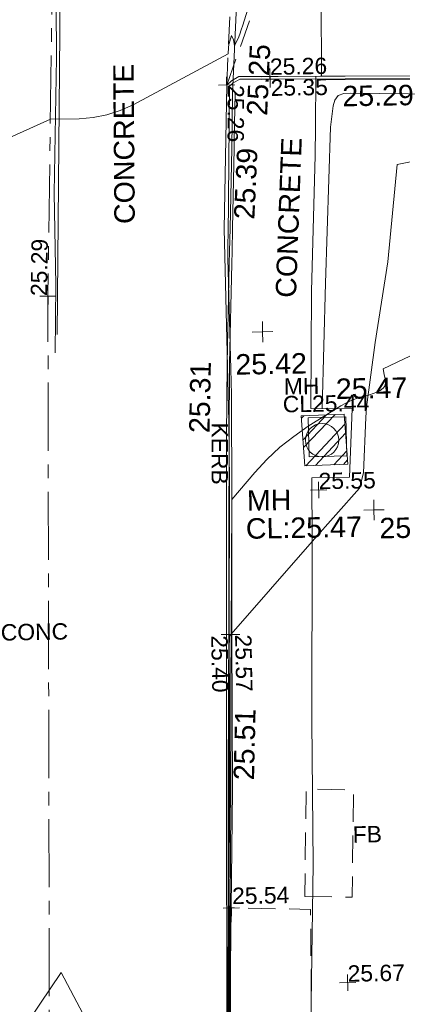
# Model space of a CAD drawing. Header units: millimetres. Extents: x -287732 to 520720, y -88450 to 287754.
# Tile 150 of 256: x -212884 to -205872, y 140524 to 158575. Entities that reach past the tile are written whole.
import ezdxf

# ---------------------------------------------------------------- set-up
doc = ezdxf.new("R2010")
doc.units = ezdxf.units.MM
for name, pattern in [('IMPORT-CENTER _6_', [2000, 1250, -250, 250, -250]), ('IMPORT-DASHED _2_', [750, 500, -250]), ('IMPORT-HIDDEN2 _3_', [4762.5, 3175, -1587.5]), ('IMPORT-UG_ELEC_STREET LIGHTING_QLB2 _2_', [2700, 1500, -300.0000000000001, 0, -250, 150, -300.0000000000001, 0, -200])]:
    doc.linetypes.add(name, pattern=pattern)
for name, color, linetype, lineweight, true_color in [('00_TOPO_FOOTPATH', 7, 'Continuous', 9, 0xa50000), ('00_TOPO_KERB_BOTTOM', 1, 'Continuous', 9, 0xff0000), ('00_TOPO_KERB_TOP', 7, 'Continuous', 9, 0xa500a5), ('00_TOPO_LEVEL_SPOT', 7, 'Continuous', 9, 0x666666), ('00_TOPO_ROAD_MARKING_WHITE_CONTINUOUS', 7, 'Continuous', 9, 0x999999), ('00_TOPO_SERV_MH', 7, 'Continuous', 9, 0x666666), ('00_UAV_FORM_LINES', 7, 'Continuous', 9, 0x666666), ('01_DTM_CONTOUR_MNR', 7, 'Continuous', 9, 0xa5a552), ('12333-PUM-2D-U-0001-C01 - Rev2_REVIT IMPORT_dwg', 7, 'Continuous', 9, 0x767676), ('CONTOURS_MINOR', 7, 'Continuous', 9, 0x00a5a5), ('FLOWER_BED', 40, 'IMPORT-DASHED _2_', 9, 0xffbf00), ('FLOWER_BED_TXT', 40, 'Continuous', 9, 0xffbf00), ('FORM_LINE', 7, 'IMPORT-DASHED _2_', 9, 0x00a500), ('FORM_LINE_LVL', 7, 'Continuous', 9, 0x00a500), ('KERB_BOTTOM', 7, 'Continuous', 9, 0x0000a5), ('KERB_BOTTOM_LVL', 7, 'Continuous', 9, 0x0000a5), ('KERB_BOTTOM_TXT', 7, 'Continuous', 9, 0x0000a5), ('KERB_TOP', 2, 'Continuous', 9, 0xffff00), ('KERB_TOP_LVL', 2, 'Continuous', 9, 0xffff00), ('MANHOLES', 7, 'Continuous', 9, 0xa50000), ('MANHOLES_LVL', 7, 'Continuous', 9, 0xa50000), ('MANHOLES_TXT', 7, 'Continuous', 9, 0xa50000), ('MARKINGS_WHITE_LINE', 7, 'Continuous', 9, 0xc0c0c0), ('PUM-CHAMBER EXTENTS', 6, 'IMPORT-HIDDEN2 _3_', 9, 0xff00ff), ('ROAD_CROWNLINE', 7, 'IMPORT-CENTER _6_', 9, 0xa500a5), ('ROAD_CROWNLINE_LVL', 7, 'Continuous', 9, 0xa500a5), ('SPOT_HEIGHTS_LVL', 7, 'Continuous', 9, 0x00a500)]:
    doc.layers.add(name, color=color, linetype=linetype, lineweight=lineweight, true_color=true_color)
for name, color, linetype, lineweight in [('00_TOPO_ROAD_EDGE', 7, 'Continuous', 9), ('00_TOPO_SURFACE', 7, 'Continuous', 9), ('00_TOPO_SURVEY_TEXT', 7, 'Continuous', 9), ('CHANGE_OF_SURFACE', 7, 'IMPORT-DASHED _2_', 9), ('CHANGE_OF_SURFACE_LVL', 7, 'Continuous', 9), ('TEXT_TXT', 7, 'Continuous', 9)]:
    doc.layers.add(name, color=color, linetype=linetype, lineweight=lineweight)
doc.styles.add('Arial_3', font='arial.ttf', dxfattribs={"height": 299.9999999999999})
doc.styles.add('Swis721 Lt BT_2', font='swissl.ttf', dxfattribs={"height": 375})

# ---------------------------------------------------------------- blocks, each defined once
blk = doc.blocks.new('12333-PUM-2D-U-0001-C01 - Rev2_REVIT IMPORT_dwg_MM-2077200-Site Location Plan Proposed')
at = {"layer": '00_TOPO_LEVEL_SPOT', "color": 254, "true_color": 0xcccccc, "flags": 128}
for points in [[(500.0000000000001, 0), (0, 0), (0, 500.0000000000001)], [(0, -500.0000000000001), (0, 0), (-500.0000000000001, 0)]]:
    blk.add_lwpolyline(points, dxfattribs=at)
blk = doc.blocks.new('12333-PUM-2D-U-0001-C01 - Rev2_REVIT IMPORT_dwg_MGS62954_T2_Galway_ITM_3d_Rev1-2077680-Site Location Plan Proposed')
at = {"layer": '00_TOPO_FOOTPATH', "color": 254, "true_color": 0xcccccc, "flags": 128}
for points in [[(533697065.1734454, 725708027.8917608), (533697079.5065472, 725709194.8173472), (533697770.8704673, 725709198.3568178), (533697841.6522588, 725710447.9956774), (533697086.1315457, 725710469.0009499), (533697134.7430159, 725712617.5137877), (533697245.9310036, 725715107.4150679), (533697259.6428177, 725715621.2324848), (533697284.5022159, 725716552.7789456), (533697363.9766796, 725716555.9117215)], [(533697065.1734454, 725708027.8917608), (533697001.708298, 725704734.033686), (533696983.1547527, 725702114.2193846), (533696873.7223875, 725698722.8448491), (533696770.9979355, 725696518.911165), (533696786.7830353, 725693159.4666961), (533696714.1412565, 725689607.9700632), (533696588.2664145, 725685275.499058), (533696567.5255021, 725681646.0333962), (533696524.0480676, 725679141.4868637), (533696438.37929, 725676039.356371), (533696399.9693121, 725673538.808004)]]:
    blk.add_lwpolyline(points, dxfattribs=at)
at = {"layer": '00_TOPO_KERB_BOTTOM', "color": 254, "true_color": 0xcccccc, "flags": 128}
for points in [[(533697363.9766796, 725716555.9117215), (533700436.9914961, 725716511.9587821), (533703927.6441078, 725716441.9206537), (533704650.4005389, 725716422.487148)], [(533695499.9524956, 725708174.1581109), (533695532.457241, 725709984.4804175), (533695565.7566184, 725711318.6150309), (533695638.3826581, 725713154.8340389), (533695648.866549, 725713374.2960474), (533695665.6250296, 725713801.4913402), (533695718.831362, 725715261.348479), (533695754.1004691, 725716275.1424503)], [(533695499.9524956, 725708174.1581109), (533695451.4535815, 725705383.6546743), (533695409.1472051, 725702843.0446978), (533695363.5654888, 725699925.9281697), (533695317.3845072, 725697160.1867985), (533695273.1659924, 725694358.3764633), (533695237.0079515, 725692164.396152), (533695192.793671, 725690120.8765422), (533695138.1399615, 725687447.7983508), (533695095.5606441, 725685242.813526), (533695040.2933533, 725682670.1518892), (533694980.8836086, 725679619.0318204), (533694934.1473436, 725676972.759623), (533694910.9757891, 725675532.7785964)]]:
    blk.add_lwpolyline(points, dxfattribs=at)
at = {"layer": '00_TOPO_KERB_TOP', "color": 254, "true_color": 0xcccccc, "flags": 128}
for points in [[(533697364.1652839, 725716489.7172986), (533700435.8589501, 725716445.7879359), (533703926.083293, 725716375.7584006), (533704556.4949145, 725716358.8020202), (533704645.1966426, 725716356.4161819)], [(533695545.052255, 725708173.3483344), (533695577.5541658, 725709983.5127677), (533695610.8414, 725711317.1608651), (533695683.4471346, 725713152.8664935), (533695693.9313723, 725713372.3357642), (533695710.6998467, 725713799.7858173), (533695763.9098214, 725715259.7428871), (533695769.6427122, 725715424.5321482), (533695799.1802262, 725716273.5741608)], [(533695545.052255, 725708173.3483344), (533695494.7382628, 725705382.8695279), (533695452.4333277, 725702842.3461106), (533695406.851596, 725699925.228599), (533695360.6705579, 725697159.4838411), (533695316.4521172, 725694357.6781999), (533695280.2919889, 725692163.5712306), (533695236.0758522, 725690119.9658353), (533695181.4231716, 725687446.9379573), (533695138.843421, 725685241.9307097), (533695083.5760555, 725682669.2655904), (533695024.1679205, 725679618.228191), (533694977.4329472, 725676972.0291197), (533694966.8185259, 725676312.4028858), (533694954.261939, 725675532.0820545)]]:
    blk.add_lwpolyline(points, dxfattribs=at)
at = {"layer": '00_TOPO_ROAD_EDGE', "color": 254, "true_color": 0xcccccc}
blk.add_line((533695754.1004691, 725716275.1424505), (533695880.0101248, 725718324.9269133), dxfattribs=at)
at = {"layer": '00_TOPO_ROAD_MARKING_WHITE_CONTINUOUS', "color": 254, "true_color": 0xcccccc, "flags": 128}
blk.add_lwpolyline([(533692420.0000001, 725711570.0000002), (533692450.0000001, 725712820.0000002), (533692450.0000001, 725714500.0000001), (533692540.0000001, 725716980.0000001), (533692560.0000002, 725718930.0000001), (533692580.0000001, 725720730), (533692630, 725722970.0000001), (533692660.0000001, 725725060.0000002), (533692680.0000002, 725727150.0000001), (533692710.0000001, 725729230), (533690190.0000002, 725729290), (533688040.0000001, 725729360.0000001), (533686310.0000002, 725728310.0000001)], dxfattribs=at)
at = {"layer": '00_TOPO_SERV_MH', "color": 254, "true_color": 0xcccccc}
blk.add_circle((533697282.3365973, 725709882.9208437), 305.8366678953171, dxfattribs=at)
at = {"layer": '00_TOPO_SURFACE', "color": 254, "true_color": 0xcccccc}
blk.add_line((533697390.0790851, 725716555.538382), (533697410.0758377, 725718089.5944806), dxfattribs=at)
at = {"layer": '00_UAV_FORM_LINES', "color": 254, "true_color": 0xcccccc, "flags": 128}
blk.add_lwpolyline([(533702023.6539999, 725716261.4710001), (533699505.654, 725716191.4710002), (533697919.654, 725716236.4710001), (533697789.654, 725716229.471), (533697687.654, 725716195.4710002), (533697621.6539999, 725716115.4710002), (533697594.6539999, 725716007.4710001), (533697536.6539999, 725715616.4710001), (533697397.654, 725712762.4710002), (533697295.4226647, 725710463.1821592)], dxfattribs=at)
at = {"layer": '01_DTM_CONTOUR_MNR', "color": 254, "true_color": 0xcccccc, "flags": 128}
for points in [[(533690320.1212903, 725697340.2711427), (533692330.0000001, 725700210.0000001), (533694051.5631516, 725696812.5937294)], [(533695360, 725698914.3333335), (533695380.1769911, 725699930.0000002), (533695410.0000001, 725701329.0384618), (533695436.088975, 725702840.0000001), (533695450.0000001, 725703484.7692308), (533695485.9591838, 725705380), (533695490.3571429, 725705479.6428573), (533695510.0000001, 725706310.0000002), (533697070.0000001, 725708030), (533697952.3696383, 725708991.5775564), (533698030.9070872, 725709274.544882), (533698092.5460739, 725710288.5983739), (533698109.5500339, 725710472.2936118), (533698284.4154916, 725711660.7265077), (533698544.5135256, 725713130.907161), (533698744.9968404, 725714916.4373289), (533700007.0381702, 725715143.1408454)]]:
    blk.add_lwpolyline(points, dxfattribs=at)
at = {"xscale": 0.375, "yscale": 0.375, "zscale": 0.375}
for p in [(533696225.2468183, 725711889.5031018), (533698210.1162952, 725708587.990674)]:
    blk.add_blockref('12333-PUM-2D-U-0001-C01 - Rev2_REVIT IMPORT_dwg_MM-2077200-Site Location Plan Proposed', p, dxfattribs=at)
at = {"layer": '00_TOPO_FOOTPATH', "color": 251, "true_color": 0x666666, "insert": (533697550.6085068, 725711009.3309408), "char_height": 375, "width": 1495.902363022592, "attachment_point": 1, "line_spacing_factor": 1.005061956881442, "style": 'Swis721 Lt BT_2'}
blk.add_mtext('25.47', dxfattribs=at)
at = {"layer": '00_TOPO_KERB_BOTTOM', "color": 251, "true_color": 0x666666, "insert": (533697762.8286209, 725716371.7667615), "char_height": 375, "width": 1495.902363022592, "attachment_point": 1, "line_spacing_factor": 1.005061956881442, "style": 'Swis721 Lt BT_2'}
blk.add_mtext('25.29', dxfattribs=at)
at = {"layer": '00_TOPO_KERB_BOTTOM', "color": 251, "true_color": 0x666666, "insert": (533694846.5137121, 725710061.210605), "char_height": 375, "width": 1495.902363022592, "attachment_point": 1, "rotation": 87.85780023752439, "line_spacing_factor": 1.005061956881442, "style": 'Swis721 Lt BT_2'}
blk.add_mtext('25.31', dxfattribs=at)
at = {"layer": '00_TOPO_KERB_TOP', "color": 251, "true_color": 0x666666, "char_height": 375, "width": 1495.902363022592, "attachment_point": 1, "line_spacing_factor": 1.005061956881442, "style": 'Swis721 Lt BT_2'}
for s, insert, rotation in [('25.39', (533695736.7535759, 725713969.751337), 86.3965175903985), ('25.51', (533695550.9398374, 725703684.0226591), 87.70798311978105)]:
    blk.add_mtext(s, dxfattribs=dict(at, insert=insert, rotation=rotation))
at = {"layer": '00_TOPO_LEVEL_SPOT', "char_height": 375, "width": 1495.902363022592, "attachment_point": 1, "line_spacing_factor": 1.005061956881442, "style": 'Swis721 Lt BT_2'}
for s, insert in [('25.42', (533695717.2999095, 725711487.5861398)), ('25.58', (533698305.1808528, 725708440.6102244))]:
    blk.add_mtext(s, dxfattribs=dict(at, insert=insert))
at = {"layer": '00_TOPO_ROAD_EDGE', "color": 251, "true_color": 0x666666, "insert": (533696003.8634874, 725715867.9345337), "char_height": 375, "width": 1495.902363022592, "attachment_point": 1, "rotation": 86.3965175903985, "line_spacing_factor": 1.005061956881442, "style": 'Swis721 Lt BT_2'}
blk.add_mtext('25.25', dxfattribs=at)
at = {"layer": '00_TOPO_SERV_MH', "char_height": 375, "attachment_point": 1, "line_spacing_factor": 1.005061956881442, "style": 'Swis721 Lt BT_2'}
for s, insert, width in [('MH', (533695884.7135249, 725708989.8397148), 949.779278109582), ('CL:25.47', (533695856.8931124, 725708475.4793721), 2440.932744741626)]:
    blk.add_mtext(s, dxfattribs=dict(at, insert=insert, width=width))
at = {"layer": '00_TOPO_SURVEY_TEXT', "color": 251, "true_color": 0x666666, "char_height": 375, "width": 3286.236302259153, "attachment_point": 1, "line_spacing_factor": 1.005061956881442, "style": 'Swis721 Lt BT_2'}
for insert, rotation in [((533693545.1583949, 725713911.8811429), 89.43978910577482), ((533696473.9405565, 725712517.6541053), 86.89207995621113)]:
    blk.add_mtext('CONCRETE', dxfattribs=dict(at, insert=insert, rotation=rotation))
blk = doc.blocks.new('12333-PUM-2D-U-0001-C01 - Rev2_REVIT IMPORT_dwg_SPOT-2077769-Site Location Plan Proposed')
at = {"layer": 'CHANGE_OF_SURFACE_LVL', "color": 253, "true_color": 0xaaaaaa}
for p, q in [((-500.0000000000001, 0), (500.0000000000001, 0)), ((0, 500.0000000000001), (0, -500.0000000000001))]:
    blk.add_line(p, q, dxfattribs=at)
blk = doc.blocks.new('12333-PUM-2D-U-0001-C01 - Rev2_REVIT IMPORT_dwg_SPOT-2077773-Site Location Plan Proposed')
at = {"layer": 'FORM_LINE_LVL', "color": 9, "true_color": 0xaae1aa}
for p, q in [((-500.0000000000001, 0), (500.0000000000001, 0)), ((0, 500.0000000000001), (0, -500.0000000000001))]:
    blk.add_line(p, q, dxfattribs=at)
blk = doc.blocks.new('12333-PUM-2D-U-0001-C01 - Rev2_REVIT IMPORT_dwg_SPOT-V272-Site Location Plan Proposed')
at = {"layer": 'KERB_BOTTOM_LVL', "color": 9, "true_color": 0xaaaae1}
for p, q in [((-500.0000000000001, 0), (500.0000000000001, 0)), ((0, 500.0000000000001), (0, -500.0000000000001))]:
    blk.add_line(p, q, dxfattribs=at)
blk = doc.blocks.new('12333-PUM-2D-U-0001-C01 - Rev2_REVIT IMPORT_dwg_SPOT-2077810-Site Location Plan Proposed')
at = {"layer": 'KERB_TOP_LVL', "color": 51, "true_color": 0xffffaa}
for p, q in [((-500.0000000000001, 0), (500.0000000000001, 0)), ((0, 500.0000000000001), (0, -500.0000000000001))]:
    blk.add_line(p, q, dxfattribs=at)
blk = doc.blocks.new('12333-PUM-2D-U-0001-C01 - Rev2_REVIT IMPORT_dwg_SPOT-2077775-Site Location Plan Proposed')
at = {"layer": 'SPOT_HEIGHTS_LVL', "color": 9, "true_color": 0xaae1aa}
for p, q in [((-500.0000000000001, 0), (500.0000000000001, 0)), ((0, 500.0000000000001), (0, -500.0000000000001))]:
    blk.add_line(p, q, dxfattribs=at)
blk = doc.blocks.new('12333-PUM-2D-U-0001-C01 - Rev2_REVIT IMPORT_dwg_SPOT-2077774-Site Location Plan Proposed')
at = {"layer": 'ROAD_CROWNLINE_LVL', "color": 254, "true_color": 0xe1aae1}
for p, q in [((-500.0000000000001, 0), (500.0000000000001, 0)), ((0, 500.0000000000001), (0, -500.0000000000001))]:
    blk.add_line(p, q, dxfattribs=at)
blk = doc.blocks.new('12333-PUM-2D-U-0001-C01 - Rev2_REVIT IMPORT_dwg-1620468-Site Location Plan Proposed')
at = {"layer": 'PUM-CHAMBER EXTENTS', "true_color": 0xffaaff}
h = blk.add_hatch(dxfattribs=at)
h.set_pattern_fill('FP_3', color=211, style=0, pattern_type=2)
h.set_pattern_definition([(45, (-533641079.65, -725615854.3560001), (-265.1650429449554, 265.1650429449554), []), (45, (-533640902.873, -725615854.3560001), (-265.1650429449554, 265.1650429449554), [])])
h.paths.add_polyline_path([(55879.35015291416, 93562.64382135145), (56668.35015290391, 93581.64382143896), (56616.35015287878, 94499.64382138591), (55827.35015288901, 94480.64382129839)])
at = {"layer": 'CHANGE_OF_SURFACE', "color": 253, "true_color": 0xaaaaaa}
blk.add_line((54569.85310593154, 100571.0989249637), (55192.7562195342, 102249.880819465), dxfattribs=at)
at = {"layer": 'CHANGE_OF_SURFACE', "color": 253, "true_color": 0xaaaaaa, "flags": 128}
blk.add_lwpolyline([(55766.52122638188, 80079.20525874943), (55813.3996812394, 82719.0482610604), (55841.67549177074, 85433.52605262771), (54387.16547098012, 85484.77361688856)], dxfattribs=at)
at = {"layer": 'CONTOURS_MINOR', "color": 254, "true_color": 0xaae1e1, "flags": 128}
for points in [[(50313.51663300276, 99563.79760988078), (51327.79148337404, 99999.23293525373), (51853.01635926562, 99999.34767873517), (52111.16959783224, 100017.915511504), (52363.64732973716, 100060.0427854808), (52607.6118020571, 100137.5092216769), (52845.90076794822, 100238.5350989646), (54607.7914835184, 101139.2329352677), (54613.05108852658, 101255.2468472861), (54614.67584129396, 101274.4500351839), (54617.28419363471, 101293.4790727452), (54621.36794626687, 101312.2468837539), (54626.43529858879, 101330.8405440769), (54672.63522162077, 101477.5012325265), (54710.24966204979, 101398.223876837), (54721.90101805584, 101289.8627370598), (54791.10002960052, 101420.6368594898), (54823.03820096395, 101499.8783515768), (54853.77923794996, 101579.5662954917), (54882.72457395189, 101659.9239166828), (54910.47277534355, 101740.7279893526), (55207.79148326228, 102639.2329352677)], [(54326.39498799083, 83518.15601217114), (54343.61387719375, 84429.23293530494), (54349.45820842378, 84713.24522048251), (54352.4792484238, 84855.24909861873), (54355.63212004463, 84997.24995810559), (54358.98273938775, 85139.24628915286), (54362.46519035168, 85281.23960096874), (54377.36436782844, 85871.9566599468), (54384.70359344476, 86168.15861477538), (54391.86740887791, 86464.36473354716), (54398.76810973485, 86760.57709893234), (54405.49340029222, 87056.79362884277), (54418.68086636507, 87649.23293527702), (54430.87506375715, 88322.14960199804), (54437.06524989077, 88658.6061626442), (54443.37955280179, 88995.06035959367), (54449.88003012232, 89331.51101076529), (54456.50462433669, 89667.9592987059), (54473.10230415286, 90499.23293525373), (54527.79148356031, 92969.23293534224), (54960.46136994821, 93460.69637616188), (55186.55941984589, 93694.7250729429), (55425.42130465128, 93913.45377627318), (55683.42894187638, 94109.23249088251), (55954.20041412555, 94289.71121227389), (56558.72018740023, 94653.40344130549), (56652.13415189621, 94703.74062238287), (56748.03988588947, 94747.91921151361), (56847.68327511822, 94782.85991225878), (56949.81843419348, 94811.64202105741), (57020.84592240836, 94828.07205454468), (57088.57386198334, 94846.18592960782), (57155.24491539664, 94867.2835145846), (57220.33063950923, 94892.85666472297), (57284.3594772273, 94921.41352454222), (57337.61814993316, 94960.97085846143), (57370.18753355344, 95002.99446599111), (57383.51359544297, 95054.46449981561), (57384.0107764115, 95112.23215167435), (57362.46611108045, 95216.06605139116), (57343.99899502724, 95317.94427603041), (59714.55347980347, 96398.17258797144)]]:
    blk.add_lwpolyline(points, dxfattribs=at)
at = {"layer": 'FLOWER_BED', "color": 41, "true_color": 0xffe9aa, "flags": 128}
blk.add_lwpolyline([(55737.42782347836, 85671.15133849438), (56605.47879349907, 85643.14969454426), (56668.93206036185, 87610.20097555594), (55800.88109034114, 87638.20261962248)], close=True, dxfattribs=at)
at = {"layer": 'FORM_LINE', "color": 9, "true_color": 0xaae1aa}
blk.add_line((54569.85310593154, 100571.0989249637), (54987.75659431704, 107344.2393128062), dxfattribs=at)
at = {"layer": 'KERB_BOTTOM', "color": 9, "true_color": 0xaaaae1, "flags": 128}
blk.add_lwpolyline([(53921.35100334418, 59365.6617802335), (53878.42663738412, 59365.12170964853), (53893.58997554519, 60143.75911466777), (53926.57842102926, 62490.65137130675), (53952.58337375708, 63869.47918159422), (53999.38467156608, 66350.96540057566), (54049.65605819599, 69016.44175732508), (54143.35963339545, 73984.7682681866), (54176.34807887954, 76129.01721801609), (54251.750239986, 80200.73390472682), (54313.01449530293, 84432.68018309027), (54402.55456150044, 87646.69728977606), (54440.25564205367, 90497.84149776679), (54490.15162489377, 93288.61347166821), (54498.60794318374, 94399.92824976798), (54475.13890708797, 97932.63196188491), (54569.85310593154, 100571.0989249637), (54654.68053647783, 100646.501086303), (54796.0595880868, 100721.9032475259), (55366.28842970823, 100712.4779771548), (63624.25474089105, 100608.366080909)], dxfattribs=at)
at = {"layer": 'KERB_TOP', "color": 51, "true_color": 0xffffaa, "flags": 128}
blk.add_lwpolyline([(54296.56729614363, 80199.99453506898), (54357.82852303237, 84431.73160543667), (54387.16547098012, 85484.77361688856), (54447.36937130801, 87645.776789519), (54485.07340799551, 90497.14453902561), (54526.86856978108, 92973.21033198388), (54559.30058204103, 94894.5761503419), (54554.33545936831, 95361.74188600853), (54544.86618132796, 96252.70112976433), (54532.74256479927, 97393.40567030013), (54541.49734345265, 97714.24944966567), (54543.52683993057, 97788.62611902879), (54618.82234062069, 100548.0440860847), (54683.32008924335, 100605.3754187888), (54808.11443959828, 100671.932406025), (55365.56352535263, 100662.7183712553), (63613.30331652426, 100558.7354055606), (63624.25474089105, 100608.366080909)], dxfattribs=at)
at = {"layer": 'MANHOLES', "color": 9, "true_color": 0xe1aaaa, "flags": 128}
blk.add_lwpolyline([(55951.74054591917, 94445.65527734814), (55958.26094620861, 93728.41122781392), (56649.65409005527, 93734.69662014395), (56643.13368976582, 94451.94066967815)], close=True, dxfattribs=at)
at = {"layer": 'MARKINGS_WHITE_LINE', "color": 254, "true_color": 0xeaeaea, "flags": 128}
blk.add_lwpolyline([(45263.60343443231, 112434.8563784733), (47053.51137777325, 113500.9044915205), (51699.37537738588, 113356.1325253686), (51633.56993859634, 107183.5823389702), (51528.28123583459, 101590.1200164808), (51383.50927014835, 96049.3020452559)], dxfattribs=at)
at = {"layer": 'PUM-CHAMBER EXTENTS', "color": 211, "linetype": 'Continuous', "true_color": 0xffaaff, "flags": 128}
blk.add_lwpolyline([(55879.35015291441, 93562.64382135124), (55827.35015288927, 94480.64382129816), (56616.35015287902, 94499.64382138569), (56668.35015290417, 93581.64382143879)], close=True, dxfattribs=at)
at = {"layer": 'ROAD_CROWNLINE', "color": 254, "true_color": 0xe1aae1, "flags": 128}
blk.add_lwpolyline([(50016.84218284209, 33937.34829535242), (50180.78598205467, 42276.7492934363), (50537.58318559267, 49563.04268853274), (50766.98465575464, 65954.1435870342), (50959.81897797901, 79732.46343096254), (51224.31078238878, 96757.6574300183), (51751.56272621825, 113780.3100878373)], dxfattribs=at)
blk.add_blockref('12333-PUM-2D-U-0001-C01 - Rev2_REVIT IMPORT_dwg_MGS62954_T2_Galway_ITM_3d_Rev1-2077680-Site Location Plan Proposed', (-533641079.6498471, -725615854.3561786))
at = {"xscale": 0.3, "yscale": 0.3, "zscale": 0.3}
for name, p in [('12333-PUM-2D-U-0001-C01 - Rev2_REVIT IMPORT_dwg_SPOT-2077810-Site Location Plan Proposed', (55365.56352535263, 100662.7183712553)), ('12333-PUM-2D-U-0001-C01 - Rev2_REVIT IMPORT_dwg_SPOT-V272-Site Location Plan Proposed', (55366.28842970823, 100712.4779771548)), ('12333-PUM-2D-U-0001-C01 - Rev2_REVIT IMPORT_dwg_SPOT-2077773-Site Location Plan Proposed', (54569.85310593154, 100571.0989249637)), ('12333-PUM-2D-U-0001-C01 - Rev2_REVIT IMPORT_dwg_SPOT-2077774-Site Location Plan Proposed', (51224.29148328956, 96757.63293541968)), ('12333-PUM-2D-U-0001-C01 - Rev2_REVIT IMPORT_dwg_SPOT-2077775-Site Location Plan Proposed', (56125.1914834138, 93116.43293534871)), ('12333-PUM-2D-U-0001-C01 - Rev2_REVIT IMPORT_dwg_SPOT-V272-Site Location Plan Proposed', (54440.25564205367, 90497.84149776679)), ('12333-PUM-2D-U-0001-C01 - Rev2_REVIT IMPORT_dwg_SPOT-2077810-Site Location Plan Proposed', (54485.07340799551, 90497.14453902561)), ('12333-PUM-2D-U-0001-C01 - Rev2_REVIT IMPORT_dwg_SPOT-2077769-Site Location Plan Proposed', (54387.16547098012, 85484.77361688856)), ('12333-PUM-2D-U-0001-C01 - Rev2_REVIT IMPORT_dwg_SPOT-2077775-Site Location Plan Proposed', (56499.79148351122, 84079.63293534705))]:
    blk.add_blockref(name, p, dxfattribs=at)
at = {"layer": 'CHANGE_OF_SURFACE_LVL', "insert": (54407.15400280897, 85854.60259490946), "char_height": 299.9999999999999, "width": 1256.112065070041, "attachment_point": 1, "line_spacing_factor": 0.9417779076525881, "style": 'Arial_3'}
blk.add_mtext('25.54', dxfattribs=at)
at = {"layer": 'FLOWER_BED_TXT', "insert": (56637.20542658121, 86941.68643029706), "char_height": 299.9999999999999, "width": 639.0745594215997, "attachment_point": 1, "line_spacing_factor": 0.9417779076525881, "style": 'Arial_3'}
blk.add_mtext('FB', dxfattribs=at)
at = {"layer": 'FORM_LINE_LVL', "insert": (54884.84935632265, 100565.3425913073), "char_height": 299.9999999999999, "width": 1256.112065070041, "attachment_point": 1, "rotation": 268.94676416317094, "line_spacing_factor": 0.9417779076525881, "style": 'Arial_3'}
blk.add_mtext('25.26', dxfattribs=at)
at = {"layer": 'KERB_BOTTOM_LVL', "insert": (55366.29148351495, 101042.7522354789), "char_height": 299.9999999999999, "width": 1256.112065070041, "attachment_point": 1, "line_spacing_factor": 0.9417779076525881, "style": 'Arial_3'}
blk.add_mtext('25.26', dxfattribs=at)
at = {"layer": 'KERB_BOTTOM_LVL', "insert": (54407.89048692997, 90486.02731612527), "char_height": 299.9999999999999, "width": 1256.112065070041, "attachment_point": 1, "rotation": 270.14897699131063, "line_spacing_factor": 0.9417779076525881, "style": 'Arial_3'}
blk.add_mtext('25.40', dxfattribs=at)
at = {"layer": 'KERB_BOTTOM_TXT', "insert": (54484.23284508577, 94384.0115149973), "char_height": 299.9999999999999, "width": 1362.624491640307, "attachment_point": 1, "rotation": 268.94676416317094, "line_spacing_factor": 0.9417779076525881, "style": 'Arial_3'}
blk.add_mtext('KERB', dxfattribs=at)
at = {"layer": 'KERB_TOP_LVL', "insert": (55372.15507857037, 100656.2810824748), "char_height": 299.9999999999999, "width": 1256.112065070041, "attachment_point": 1, "line_spacing_factor": 0.9417779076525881, "style": 'Arial_3'}
blk.add_mtext('25.35', dxfattribs=at)
at = {"layer": 'KERB_TOP_LVL', "insert": (54845.39495867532, 90492.92314919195), "char_height": 299.9999999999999, "width": 1256.112065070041, "attachment_point": 1, "rotation": 270.14897699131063, "line_spacing_factor": 0.9417779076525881, "style": 'Arial_3'}
blk.add_mtext('25.57', dxfattribs=at)
at = {"layer": 'MANHOLES_LVL', "insert": (55493.74557391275, 94851.88412030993), "char_height": 299.9999999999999, "width": 1895.18662449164, "attachment_point": 1, "line_spacing_factor": 0.9417779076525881, "style": 'Arial_3'}
blk.add_mtext('CL25.44', dxfattribs=at)
at = {"layer": 'MANHOLES_TXT', "insert": (55518.24327383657, 95177.78578731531), "char_height": 299.9999999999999, "width": 774.9697243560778, "attachment_point": 1, "line_spacing_factor": 0.9417779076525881, "style": 'Arial_3'}
blk.add_mtext('MH', dxfattribs=at)
at = {"layer": 'ROAD_CROWNLINE_LVL', "insert": (50909.43138408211, 96767.38526193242), "char_height": 299.9999999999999, "width": 1256.112065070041, "attachment_point": 1, "rotation": 88.22591504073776, "line_spacing_factor": 0.9417779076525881, "style": 'Arial_3'}
blk.add_mtext('25.29', dxfattribs=at)
at = {"layer": 'SPOT_HEIGHTS_LVL', "char_height": 299.9999999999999, "width": 1256.112065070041, "attachment_point": 1, "line_spacing_factor": 0.9417779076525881, "style": 'Arial_3'}
for s, insert in [('25.55', (56125.1914834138, 93431.44403030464)), ('25.67', (56499.79148351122, 84394.64403030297))]:
    blk.add_mtext(s, dxfattribs=dict(at, insert=insert))
at = {"layer": 'TEXT_TXT', "insert": (50253.00488912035, 90757.75910883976), "char_height": 299.9999999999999, "width": 1469.136918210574, "attachment_point": 1, "line_spacing_factor": 0.9417779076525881, "style": 'Arial_3'}
blk.add_mtext('CONC', dxfattribs=at)

msp = doc.modelspace()

# ---------------------------------------------------------------- block references
at = {"layer": '12333-PUM-2D-U-0001-C01 - Rev2_REVIT IMPORT_dwg', "color": 254, "linetype": 'IMPORT-UG_ELEC_STREET LIGHTING_QLB2 _2_', "true_color": 0xffd4d4, "rotation": 0.9999999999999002}
msp.add_blockref('12333-PUM-2D-U-0001-C01 - Rev2_REVIT IMPORT_dwg-1620468-Site Location Plan Proposed', (-261895.0770586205, 55869.5817132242), dxfattribs=at)

doc.saveas('drawing.dxf')
